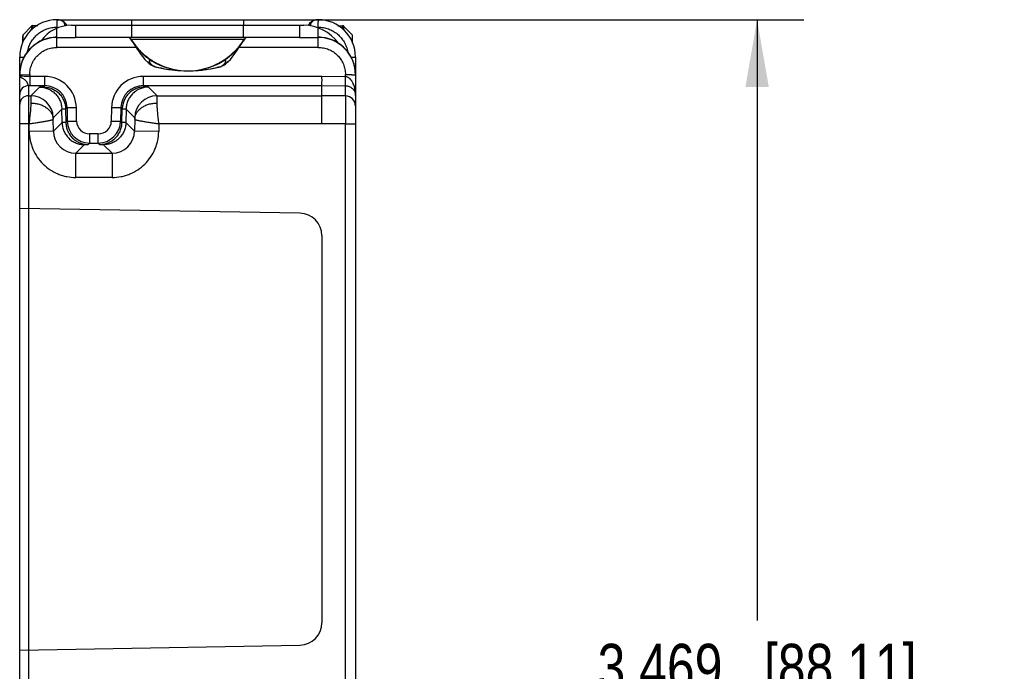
# Model space of a CAD drawing. Header units: inches. Extents: x 0 to 22, y 0 to 17.
# Tile 4 of 26: x 2.7 to 5.3, y 11.6 to 13.3. Entities that reach past the tile are written whole.
import ezdxf

# ---------------------------------------------------------------- set-up
doc = ezdxf.new("R2010")
doc.units = ezdxf.units.IN
doc.header["$LTSCALE"] = 1.21
doc.header["$MEASUREMENT"] = 0
doc.layers.get('0').update_dxf_attribs({"linetype": 'CONTINUOUS'})
doc.layers.add('DIMENSIONS', color=7, linetype='CONTINUOUS')
doc.styles.get("Standard").update_dxf_attribs({"font": 'txt', "width": 0.8})
doc.dimstyles.new('DIMSTYLE_1', dxfattribs={"dimtxt": 0.125, "dimasz": 0.18, "dimexe": 0.18, "dimexo": 0.0625, "dimgap": 0.09, "dimtad": 0, "dimtih": 1, "dimtoh": 1, "dimdec": 3, "dimzin": 4, "dimdsep": 46, "dimtxsty": 'STANDARD', "dimblk": '_FILLED', "dimblk1": '_FILLED', "dimblk2": '_FILLED', "dimcen": 0.09, "dimadec": 0, "dimazin": 0, "dimtp": 0.01, "dimtm": 0.01, "dimtfac": 1, "dimtdec": 3, "dimtofl": 0, "dimtmove": 0, "dimatfit": 3, "dimldrblk": '_FILLED', "dimfxl": 1, "dimtolj": 1, "dimtzin": 4, "dimarcsym": 0})

# ---------------------------------------------------------------- blocks, each defined once
blk = doc.blocks.new('_FILLED')
at = {"color": 0, "linetype": 'BYBLOCK'}
blk.add_solid([(0, 0), (-1, 0.174), (-1, -0.174)], dxfattribs=at)
blk = doc.blocks.new('*D5')
at = {"layer": 'DIMENSIONS', "color": 2, "linetype": 'CONTINUOUS'}
for p, q in [((3.3418, 13.3144), (4.781, 13.3144)), ((4.656, 13.3144), (4.656, 11.7049)), ((4.656, 9.8454), (4.656, 11.4549)), ((3.3418, 9.8454), (4.781, 9.8454))]:
    blk.add_line(p, q, dxfattribs=at)
at = {"layer": 'DIMENSIONS', "color": 2, "linetype": 'CONTINUOUS', "xscale": 0.18, "yscale": 0.18, "zscale": 0.18}
for p, rotation in [((4.656, 13.3144), 90), ((4.656, 9.8454), 270)]:
    blk.add_blockref('_FILLED', p, dxfattribs=dict(at, rotation=rotation))
at = {"layer": 'DIMENSIONS', "color": 2, "linetype": 'CONTINUOUS', "insert": (4.656, 11.6424), "char_height": 0.125, "width": 1.325, "attachment_point": 2, "line_spacing_factor": 0.9}
blk.add_mtext('3.469{\\Ftxt.shx;\\W1.000000;\\H0.125000; }[88.11]', dxfattribs=at)

msp = doc.modelspace()

# ---------------------------------------------------------------- linework, layer by layer
at = {"color": 6, "linetype": 'CONTINUOUS'}
for p, q in [((2.7149, 13.2986), (2.7285, 13.2991)), ((2.7798, 13.3144), (2.7797, 13.3085)), ((2.7798, 13.3144), (3.4798, 13.3144)), ((2.8184, 13.2994), (3.4413, 13.2994)), ((2.8298, 13.2994), (2.8298, 13.2674)), ((2.9798, 13.2994), (2.9798, 13.2674)), ((2.9803, 13.2994), (2.9803, 13.3144)), ((3.2793, 13.3144), (3.2793, 13.2994)), ((3.2798, 13.2674), (3.2798, 13.2994)), ((3.4298, 13.2994), (3.4298, 13.2674)), ((3.4739, 13.3138), (3.4737, 13.3138)), ((3.4745, 13.314), (3.4739, 13.3138)), ((3.4798, 13.3144), (3.48, 13.3087)), ((2.6893, 13.2741), (2.7114, 13.2971)), ((2.6893, 13.2716), (2.6893, 13.2741)), ((2.7114, 13.2971), (2.7113, 13.2914)), ((2.7114, 13.2971), (2.7114, 13.2971)), ((2.7147, 13.2928), (2.7149, 13.2986)), ((2.7798, 13.2403), (2.7798, 13.2916)), ((3.4793, 13.2942), (3.48, 13.2944)), ((3.4798, 13.2403), (3.4798, 13.2926)), ((3.5327, 13.2983), (3.5448, 13.2981)), ((3.5448, 13.2981), (3.5449, 13.2923)), ((3.5449, 13.2923), (3.5449, 13.2898)), ((3.5472, 13.2975), (3.5458, 13.2979)), ((3.5472, 13.2974), (3.5458, 13.2978)), ((3.5483, 13.2967), (3.5472, 13.2975)), ((3.5483, 13.2966), (3.5704, 13.2741)), ((3.5484, 13.2909), (3.5483, 13.2966)), ((3.5484, 13.2867), (3.5484, 13.2909)), ((3.5704, 13.2741), (3.5704, 13.2541)), ((3.5713, 13.2729), (3.5704, 13.2741)), ((3.5719, 13.2706), (3.5713, 13.2729)), ((2.6879, 13.2517), (2.6879, 13.2706)), ((2.6892, 13.2547), (2.6893, 13.2692)), ((2.6893, 13.2692), (2.6893, 13.2716)), ((2.7798, 13.2668), (2.8298, 13.2668)), ((2.8298, 13.2674), (3.4298, 13.2674)), ((2.9736, 13.2661), (2.9742, 13.266)), ((2.9742, 13.266), (2.9777, 13.2625)), ((2.9779, 13.2622), (2.9771, 13.2635)), ((2.9777, 13.2625), (2.9777, 13.2626)), ((2.9777, 13.2626), (3.282, 13.2626)), ((2.9777, 13.2625), (2.9855, 13.2501)), ((2.9811, 13.2572), (2.9779, 13.2622)), ((2.9855, 13.2501), (2.995, 13.2356)), ((3.2646, 13.2356), (3.2742, 13.2501)), ((3.2742, 13.2501), (3.282, 13.2625)), ((3.2819, 13.2624), (3.2785, 13.2572)), ((3.2825, 13.2635), (3.2819, 13.2624)), ((3.282, 13.2625), (3.2855, 13.266)), ((3.282, 13.2625), (3.282, 13.2626)), ((3.4298, 13.2668), (3.4798, 13.2668)), ((3.5719, 13.2513), (3.5719, 13.2706)), ((2.992, 13.2403), (2.7798, 13.2403)), ((2.995, 13.2356), (2.9983, 13.2306)), ((2.9983, 13.2306), (2.9984, 13.2343)), ((2.9983, 13.2306), (3.0029, 13.2235)), ((2.9983, 13.2306), (2.9983, 13.2306)), ((2.9985, 13.235), (2.9984, 13.2352)), ((2.9984, 13.2343), (2.9985, 13.235)), ((3.0029, 13.2235), (3.0149, 13.2079)), ((3.2448, 13.2079), (3.2567, 13.2235)), ((3.2567, 13.2235), (3.2614, 13.2306)), ((3.2613, 13.2352), (3.2612, 13.2343)), ((3.2614, 13.2306), (3.2612, 13.2343)), ((3.2614, 13.2306), (3.2646, 13.2356)), ((3.2614, 13.2306), (3.2614, 13.2306)), ((3.4798, 13.2403), (3.2677, 13.2403)), ((2.6798, 9.993), (2.6798, 13.2144)), ((2.6798, 13.2144), (2.6926, 13.2144)), ((3.0149, 13.2079), (3.0271, 13.1966)), ((3.0271, 13.1966), (3.0315, 13.1934)), ((3.03, 13.208), (3.0289, 13.2071)), ((3.0315, 13.1934), (3.0312, 13.1937)), ((3.0315, 13.1934), (3.0404, 13.1889)), ((3.2209, 13.1897), (3.2282, 13.1934)), ((3.2237, 13.1908), (3.2283, 13.1935)), ((3.2282, 13.1934), (3.2326, 13.1966)), ((3.2282, 13.1934), (3.2286, 13.1937)), ((3.2307, 13.2071), (3.2296, 13.208)), ((3.2326, 13.1966), (3.2448, 13.2079)), ((3.567, 13.2144), (3.5798, 13.2144)), ((3.5798, 13.2144), (3.5798, 13.1673)), ((2.6798, 13.1668), (2.6818, 13.1669)), ((2.6818, 13.1669), (2.7068, 13.1672)), ((2.7068, 13.1672), (2.7068, 13.1377)), ((3.0392, 13.1894), (3.0388, 13.1897)), ((3.0404, 13.1889), (3.0392, 13.1894)), ((3.0416, 13.1885), (3.0404, 13.1889)), ((3.0417, 13.1891), (3.0405, 13.1894)), ((3.0431, 13.1882), (3.0416, 13.1885)), ((3.1298, 13.1774), (3.1314, 13.1774)), ((3.192, 13.1829), (3.2181, 13.1885)), ((3.2116, 13.1874), (3.2109, 13.1872)), ((3.2165, 13.1882), (3.2181, 13.1885)), ((3.2181, 13.1885), (3.2193, 13.1889)), ((3.2193, 13.1889), (3.2237, 13.1908)), ((3.2193, 13.1889), (3.2204, 13.1894)), ((3.2204, 13.1894), (3.2209, 13.1897)), ((3.5528, 13.1617), (3.5528, 13.1672)), ((2.7468, 13.1623), (2.7068, 13.1623)), ((2.7468, 13.1377), (2.7468, 13.1623)), ((3.0109, 13.1623), (3.0109, 13.1377)), ((3.4899, 13.1623), (3.0109, 13.1623)), ((3.5528, 13.1617), (3.4899, 13.1623)), ((3.5798, 13.1668), (3.5798, 9.993)), ((2.7035, 13.1377), (2.7035, 10.022)), ((2.7035, 13.1377), (2.7068, 13.1377)), ((2.7068, 13.1377), (2.7468, 13.1377)), ((2.733, 13.1339), (2.7097, 13.1107)), ((2.7433, 13.1342), (2.733, 13.1339)), ((2.7468, 13.1377), (2.7433, 13.1342)), ((3.0144, 13.1342), (3.0109, 13.1377)), ((3.0109, 13.1377), (3.4898, 13.1377)), ((3.0247, 13.1339), (3.0144, 13.1342)), ((3.0479, 13.1107), (3.0247, 13.1339)), ((3.4898, 13.1107), (3.4898, 13.1377)), ((3.4898, 13.1377), (3.5531, 13.1372)), ((3.5531, 13.1101), (3.5531, 13.1372)), ((2.7035, 13.1107), (2.7097, 13.1107)), ((2.7097, 13.1107), (2.7096, 13.0912)), ((3.0479, 13.1107), (3.4898, 13.1107)), ((3.048, 13.0912), (3.0479, 13.1107)), ((3.4895, 13.0357), (3.4898, 13.1107)), ((3.5531, 13.1101), (3.4898, 13.1107)), ((3.5531, 13.1101), (3.5528, 13.0351)), ((2.7927, 13.0747), (2.7697, 13.0517)), ((2.803, 13.075), (2.7927, 13.0747)), ((2.7933, 13.0388), (2.7927, 13.0747)), ((2.8067, 13.0787), (2.803, 13.075)), ((2.803, 13.075), (2.8036, 13.0391)), ((2.8067, 13.0787), (2.8073, 13.0429)), ((2.8323, 13.0428), (2.8317, 13.0787)), ((2.9259, 13.0787), (2.9253, 13.0428)), ((2.9509, 13.0787), (2.9503, 13.0429)), ((2.9547, 13.075), (2.9509, 13.0787)), ((2.954, 13.0391), (2.9547, 13.075)), ((2.965, 13.0747), (2.9547, 13.075)), ((2.965, 13.0747), (2.9644, 13.0388)), ((2.988, 13.0517), (2.965, 13.0747)), ((2.7048, 13.0357), (2.6798, 13.0357)), ((2.7052, 13.0146), (2.7048, 13.0357)), ((2.7696, 13.0478), (2.7697, 13.0517)), ((2.7702, 13.0157), (2.7696, 13.0478)), ((2.7933, 13.0388), (2.7702, 13.0157)), ((2.8036, 13.0391), (2.7933, 13.0388)), ((2.8073, 13.0429), (2.8036, 13.0391)), ((2.954, 13.0391), (2.9503, 13.0429)), ((2.9644, 13.0388), (2.954, 13.0391)), ((2.9875, 13.0157), (2.9644, 13.0388)), ((2.9881, 13.0478), (2.9875, 13.0157)), ((2.988, 13.0517), (2.9881, 13.0478)), ((3.0529, 13.0357), (3.0525, 13.0146)), ((3.4895, 13.0357), (3.0529, 13.0357)), ((3.5528, 13.0351), (3.4895, 13.0357)), ((3.5528, 10.1246), (3.5528, 13.0351)), ((3.5528, 13.0351), (3.5798, 13.0351)), ((2.7702, 13.0157), (2.7052, 13.0146)), ((3.0525, 13.0146), (2.9875, 13.0157)), ((2.8633, 12.9799), (2.8673, 12.9839)), ((2.8673, 13.0084), (2.8673, 12.9839)), ((2.8904, 13.0084), (2.8673, 13.0084)), ((2.8673, 12.9839), (2.8904, 12.9839)), ((2.8904, 12.9839), (2.8904, 13.0084)), ((2.8904, 12.9839), (2.8943, 12.9799)), ((2.8301, 12.9567), (2.853, 12.9796)), ((2.8301, 12.8917), (2.8301, 12.9567)), ((2.8301, 12.9567), (2.9275, 12.9567)), ((2.853, 12.9796), (2.8633, 12.9799)), ((2.8943, 12.9799), (2.9046, 12.9796)), ((2.9046, 12.9796), (2.9275, 12.9567)), ((2.9275, 12.9567), (2.9275, 12.8917)), ((2.9275, 12.8917), (2.8301, 12.8917)), ((3.4309, 12.7959), (2.6798, 12.809)), ((3.4898, 12.7359), (3.4898, 11.6988)), ((2.6798, 11.6257), (3.4309, 11.6388))]:
    msp.add_line(p, q, dxfattribs=at)
at = {"color": 7, "linetype": 'CONTINUOUS'}
for p, q in [((2.7139, 13.2985), (2.7139, 13.2985)), ((2.7149, 13.2986), (2.7147, 13.2986)), ((3.5458, 13.298), (3.5458, 13.298)), ((3.546, 13.298), (3.5476, 13.2972)), ((3.5719, 13.2706), (3.5718, 13.2715)), ((3.5719, 13.2706), (3.5719, 13.2706))]:
    msp.add_line(p, q, dxfattribs=at)
at = {"color": 6, "linetype": 'CONTINUOUS'}
for points in [[(2.7803, 13.3144), (2.7824, 13.3143), (2.7843, 13.3141), (2.7856, 13.3139)], [(2.7859, 13.3138), (2.7859, 13.3138), (2.785, 13.314), (2.7833, 13.3143), (2.7814, 13.3144)], [(3.4741, 13.3139), (3.4754, 13.3141), (3.4773, 13.3143), (3.4793, 13.3144)], [(3.4783, 13.3144), (3.4762, 13.3142), (3.4745, 13.314)], [(2.7147, 13.2986), (2.7119, 13.2975), (2.7114, 13.2971)], [(3.0416, 13.1885), (3.0682, 13.1828), (3.103, 13.1784), (3.1299, 13.1774)], [(3.1315, 13.1774), (3.1572, 13.1784), (3.192, 13.1829)]]:
    msp.add_lwpolyline(points, dxfattribs=at)
for centre, radius, start, end in [((2.7798, 13.2144), 0.1, 90, 180), ((2.8184, 13.1994), 0.1, 90, 144.4225), ((3.9913, 13.2982), 1.2117, 179.5125, 179.8194), ((4.8739, 13.2946), 2.0943, 179.7959, 180.0052), ((2.7804, 13.2844), 0.03, 28.7247, 90.9748), ((2.7804, 13.2851), 0.0293, 87.9771, 89.9984), ((2.7804, 13.2854), 0.029, 78.8551, 88.0225), ((3.4413, 13.1864), 0.113, 35.0514, 90), ((3.4793, 13.2844), 0.03, 100.5937, 151.0592), ((3.478, 13.2903), 0.0239, 109.2936, 111.5997), ((3.4793, 13.2844), 0.03, 89.0252, 91.9391), ((3.4793, 13.2853), 0.029, 90.0023, 91.9645), ((3.4798, 13.2144), 0.1, 0, 90), ((1.9402, 13.2959), 1.5398, 359.9445, 0.4792), ((2.6929, 13.2706), 0.005, 136.1042, 147.0623), ((3.7036, 13.2782), 0.9924, 179.2396, 179.5127), ((3.4949, 13.2809), 0.7803, 179.1248, 179.3411), ((2.7798, 13.1668), 0.1, 90.0091, 180.0098), ((2.9692, 13.2574), 0.00993, 31.5113, 62.799), ((3.2905, 13.2574), 0.00995, 109.4467, 148.4437), ((3.4798, 13.1668), 0.1, 359.9901, 89.9909), ((3.1294, 13.3559), 0.1782, 222.656, 223.6889), ((3.1419, 13.3586), 0.1898, 220.8836, 221.6866), ((3.1313, 13.3579), 0.1809, 223.7209, 235.9527), ((3.1283, 13.3579), 0.1809, 304.0473, 316.2791), ((3.1303, 13.3559), 0.1782, 316.3111, 317.344), ((3.1177, 13.3586), 0.1898, 318.3134, 319.1164), ((3.1284, 13.3605), 0.1828, 237.0436, 243.2492), ((3.1301, 13.3558), 0.1785, 235.9208, 241.2316), ((3.1302, 13.356), 0.1787, 241.2304, 244.3716), ((3.1297, 13.3634), 0.186, 243.2838, 291.867), ((3.1298, 13.3553), 0.178, 244.3708, 270.0083), ((3.1299, 13.3553), 0.1779, 270.4787, 295.6282), ((3.1305, 13.362), 0.1846, 291.9008, 296.7638), ((3.1295, 13.356), 0.1787, 295.6273, 298.7696), ((3.1313, 13.3605), 0.1828, 296.7508, 302.9564), ((3.1297, 13.3556), 0.1783, 298.7646, 304.083), ((3.2095, 13.2129), 0.0253, 314.5859, 315.5535), ((3.2105, 13.2119), 0.0238, 315.5521, 316.6785), ((3.1311, 13.5223), 0.345, 254.5189, 254.7751), ((3.131, 13.5221), 0.3448, 254.9842, 256.0759), ((3.1301, 13.5176), 0.3402, 256.0426, 269.9559), ((3.1298, 13.3546), 0.1772, 270.0001, 270.4901), ((3.1298, 13.5109), 0.3335, 269.9999, 270.2622), ((3.1298, 13.514), 0.3366, 270.2705, 274.8218), ((3.1296, 13.516), 0.3386, 274.8192, 275.0358), ((3.1295, 13.5168), 0.3395, 275.0364, 276.622), ((3.1294, 13.5181), 0.3407, 276.6218, 278.0144), ((3.1292, 13.5191), 0.3418, 278.0144, 279.3805), ((3.1289, 13.521), 0.3437, 279.384, 283.7945), ((3.1287, 13.522), 0.3448, 283.924, 285.482), ((2.7468, 13.0773), 0.085, 0.9486, 89.9973), ((3.0109, 13.0773), 0.085, 90.0027, 179.0514), ((2.7035, 13.1141), 0.0236, 89.9955, 179.9949), ((2.7468, 13.0778), 0.06, 0.9257, 90.0057), ((3.0109, 13.0778), 0.06, 89.9943, 179.0743), ((2.7035, 13.087), 0.0236, 90.0027, 179.9955), ((2.7097, 13.0507), 0.06, 1.0026, 89.9798), ((3.048, 13.0507), 0.06, 90.0204, 178.9976), ((3.5528, 13.0831), 0.027, 0.005, 89.5046), ((2.8673, 13.0439), 0.06, 180.9712, 269.9902), ((2.8673, 13.0434), 0.035, 180.9517, 269.9954), ((2.8903, 13.0439), 0.06, 270.0098, 359.0288), ((2.8904, 13.0434), 0.035, 270.0046, 359.0483), ((2.8301, 13.0167), 0.06, 180.9531, 270.0305), ((2.9276, 13.0167), 0.06, 269.9695, 359.0469), ((3.4298, 12.7359), 0.06, 0, 89), ((3.4298, 11.6988), 0.06, 271, 360)]:
    msp.add_arc(centre, radius, start, end, dxfattribs=at)
at = {"color": 7, "linetype": 'CONTINUOUS'}
for centre, radius, start, end in [((2.6929, 13.2706), 0.00501, 147.0623, 179.9221), ((2.715, 13.2936), 0.00502, 93.2986, 135.9668), ((3.5448, 13.2931), 0.00501, 44.5354, 88.9621), ((3.5669, 13.2706), 0.00501, 0.0391, 44.4596), ((3.1472, 13.3661), 0.1986, 211.1266, 211.4338), ((3.1289, 13.3553), 0.1774, 211.1908, 215.1921), ((3.1421, 13.363), 0.1927, 211.3983, 211.9618), ((3.1474, 13.3663), 0.1989, 211.434, 212.3892), ((3.1458, 13.3653), 0.197, 211.9672, 213.966), ((3.1477, 13.3664), 0.1992, 212.3891, 214.6832), ((3.1497, 13.3679), 0.2017, 213.9612, 214.6992), ((3.1574, 13.3733), 0.2111, 214.7195, 217.8957), ((3.1563, 13.3725), 0.2098, 214.71, 217.9054), ((3.1285, 13.355), 0.1769, 215.1919, 218.9054), ((3.1311, 13.355), 0.1769, 321.0943, 324.8078), ((3.1023, 13.3733), 0.2111, 322.1043, 325.2805), ((3.1033, 13.3725), 0.2098, 322.0946, 325.29), ((3.1307, 13.3553), 0.1774, 324.8093, 328.8092), ((3.11, 13.3679), 0.2017, 325.3008, 326.0391), ((3.1117, 13.3666), 0.1996, 325.3168, 325.9843), ((3.1119, 13.3665), 0.1993, 325.9841, 327.6109), ((3.1139, 13.3653), 0.197, 326.0342, 328.0328), ((3.1123, 13.3663), 0.1989, 327.6111, 328.566), ((3.1175, 13.363), 0.1927, 328.0382, 328.6017), ((3.1125, 13.3661), 0.1986, 328.5662, 328.8734), ((3.128, 13.3546), 0.1763, 218.9057, 222.6507), ((3.168, 13.3815), 0.2245, 217.8836, 219.2985), ((3.1675, 13.3811), 0.2239, 217.8798, 219.2988), ((3.1752, 13.3874), 0.2338, 219.3001, 220.8916), ((3.175, 13.3872), 0.2336, 219.3005, 220.8937), ((3.0846, 13.3873), 0.2337, 319.1082, 320.727), ((3.0848, 13.3872), 0.2335, 319.1061, 320.7268), ((3.1317, 13.3546), 0.1763, 317.349, 321.0943), ((3.0917, 13.3815), 0.2244, 320.7291, 322.1166), ((3.0922, 13.381), 0.2238, 320.7288, 322.1204)]:
    msp.add_arc(centre, radius, start, end, dxfattribs=at)
at = {"color": 6, "linetype": 'CONTINUOUS'}
for centre, major_axis, ratio, start_param, end_param in [((2.7798, 13.1674), (0.0383, 0.0924), 0.999785, 0.492905, 1.963533), ((2.7798, 13.1674), (0, 0.1), 0.999848, 0, 0.100167), ((3.4798, 13.1674), (0, -0.1), 0.999848, 3.041425, 3.141593), ((3.4798, 13.1674), (-0.0383, 0.0924), 0.999785, 4.319652, 5.790281)]:
    msp.add_ellipse(centre, major_axis=major_axis, ratio=ratio, start_param=start_param, end_param=end_param, dxfattribs=at)
for points, knots in [([(2.8006, 13.2975), (2.8008, 13.2984), (2.801, 13.3002), (2.8006, 13.3029), (2.7995, 13.3054), (2.7977, 13.3078), (2.7954, 13.3099), (2.7916, 13.3123), (2.7883, 13.3134), (2.786, 13.3138)], [0, 0, 0, 0, 0.109722, 0.219271, 0.33191, 0.450377, 0.576398, 0.710647, 1, 1, 1, 1]), ([(3.4692, 13.3125), (3.4683, 13.3122), (3.4666, 13.3114), (3.4643, 13.3099), (3.4624, 13.3082), (3.4608, 13.3063), (3.4596, 13.3043), (3.4589, 13.3021), (3.4587, 13.2999), (3.4588, 13.2984), (3.459, 13.2977)], [0, 0, 0, 0, 0.144995, 0.283278, 0.414621, 0.539392, 0.658529, 0.773505, 0.88651, 1, 1, 1, 1]), ([(3.4783, 13.3144), (3.4769, 13.3143), (3.4741, 13.314), (3.4714, 13.3133), (3.4701, 13.3129)], [0, 0, 0, 0, 0.506683, 1, 1, 1, 1]), ([(2.701, 13.2289), (2.7014, 13.2311), (2.7024, 13.2357), (2.7053, 13.2445), (2.7093, 13.2529), (2.7143, 13.2607), (2.7185, 13.2662), (2.7233, 13.2713), (2.7301, 13.2775), (2.7397, 13.2841), (2.7523, 13.29), (2.7658, 13.2935), (2.775, 13.2943), (2.7797, 13.2944)], [0, 0, 0, 0, 0.062589, 0.125155, 0.250112, 0.312644, 0.375174, 0.437707, 0.500241, 0.625183, 0.750139, 0.875173, 1, 1, 1, 1]), ([(2.7797, 13.2944), (2.7799, 13.2944), (2.7803, 13.2943), (2.7807, 13.294), (2.7809, 13.2937), (2.781, 13.2934), (2.7812, 13.2928), (2.7812, 13.2924), (2.7811, 13.2921)], [0, 0, 0, 0, 0.24569, 0.351857, 0.459168, 0.574803, 0.702783, 1, 1, 1, 1]), ([(3.4785, 13.293), (3.4785, 13.2931), (3.4786, 13.2934), (3.4788, 13.2938), (3.479, 13.2941), (3.4792, 13.2942), (3.4793, 13.2942)], [0, 0, 0, 0, 0.280189, 0.531961, 0.765681, 1, 1, 1, 1]), ([(3.48, 13.2944), (3.4846, 13.2943), (3.4939, 13.2935), (3.5074, 13.29), (3.52, 13.2841), (3.5296, 13.2775), (3.5364, 13.2712), (3.5411, 13.2661), (3.5454, 13.2607), (3.5492, 13.2548), (3.5524, 13.2487), (3.5551, 13.2423), (3.5572, 13.2356), (3.5582, 13.2311), (3.5587, 13.2288)], [0, 0, 0, 0, 0.124814, 0.249831, 0.374772, 0.499701, 0.562226, 0.624752, 0.687275, 0.7498, 0.812328, 0.874862, 0.937419, 1, 1, 1, 1]), ([(2.7068, 13.1672), (2.7069, 13.172), (2.7076, 13.1792), (2.7099, 13.1885), (2.7131, 13.1975), (2.7187, 13.2081), (2.7279, 13.2192), (2.739, 13.2283), (2.7496, 13.234), (2.7586, 13.2372), (2.7679, 13.2395), (2.7751, 13.2402), (2.7798, 13.2403)], [0, 0, 0, 0, 0.124862, 0.187473, 0.250053, 0.375013, 0.499976, 0.624942, 0.749912, 0.8125, 0.875121, 1, 1, 1, 1]), ([(3.0002, 13.2323), (3.0023, 13.23), (3.0067, 13.2253), (3.0136, 13.2187), (3.021, 13.2126), (3.0262, 13.2088), (3.0289, 13.2071)], [0, 0, 0, 0, 0.249423, 0.499338, 0.749617, 1, 1, 1, 1]), ([(3.2595, 13.2323), (3.2574, 13.23), (3.253, 13.2253), (3.246, 13.2187), (3.2387, 13.2126), (3.2334, 13.2088), (3.2307, 13.2071)], [0, 0, 0, 0, 0.249423, 0.499338, 0.749617, 1, 1, 1, 1]), ([(3.4798, 13.2403), (3.4846, 13.2402), (3.4918, 13.2395), (3.5011, 13.2372), (3.5101, 13.234), (3.5207, 13.2283), (3.5318, 13.2192), (3.5409, 13.2081), (3.5466, 13.1975), (3.5498, 13.1885), (3.5521, 13.1792), (3.5528, 13.172), (3.5528, 13.1672)], [0, 0, 0, 0, 0.12488, 0.187501, 0.250088, 0.375059, 0.500025, 0.624987, 0.749947, 0.812527, 0.875139, 1, 1, 1, 1]), ([(3.0312, 13.1937), (3.0294, 13.1949), (3.0261, 13.1977), (3.0235, 13.201), (3.0224, 13.2028)], [0, 0, 0, 0, 0.506311, 1, 1, 1, 1]), ([(3.0283, 13.2013), (3.0282, 13.2017), (3.028, 13.2027), (3.028, 13.2042), (3.0283, 13.2057), (3.0287, 13.2066), (3.0289, 13.2071)], [0, 0, 0, 0, 0.247461, 0.491346, 0.739594, 1, 1, 1, 1]), ([(3.0318, 13.1955), (3.031, 13.1964), (3.0296, 13.1982), (3.0286, 13.2003), (3.0283, 13.2013)], [0, 0, 0, 0, 0.537331, 1, 1, 1, 1]), ([(3.039, 13.1898), (3.0376, 13.1907), (3.0351, 13.1925), (3.0328, 13.1945), (3.0318, 13.1955)], [0, 0, 0, 0, 0.536484, 1, 1, 1, 1]), ([(3.2272, 13.1949), (3.2263, 13.194), (3.2242, 13.1922), (3.2219, 13.1906), (3.2207, 13.1898)], [0, 0, 0, 0, 0.467994, 1, 1, 1, 1]), ([(3.2307, 13.2071), (3.231, 13.2066), (3.2313, 13.2057), (3.2316, 13.2042), (3.2316, 13.2027), (3.2313, 13.2007), (3.2301, 13.1982), (3.2287, 13.1964), (3.2279, 13.1955)], [0, 0, 0, 0, 0.121218, 0.236793, 0.350299, 0.46538, 0.71264, 1, 1, 1, 1]), ([(3.2286, 13.1937), (3.2303, 13.1949), (3.2336, 13.1977), (3.2362, 13.201), (3.2373, 13.2028)], [0, 0, 0, 0, 0.506135, 1, 1, 1, 1]), ([(3.5528, 13.1672), (3.5546, 13.1672), (3.558, 13.1672), (3.5623, 13.1672), (3.5655, 13.1672), (3.5678, 13.1672), (3.5699, 13.1671), (3.5719, 13.1671), (3.5736, 13.1671), (3.5752, 13.167), (3.5766, 13.167), (3.5776, 13.167), (3.5782, 13.1669), (3.5786, 13.1669), (3.579, 13.1669), (3.5793, 13.1669), (3.5795, 13.1668), (3.5797, 13.1668), (3.5798, 13.1668), (3.5798, 13.1668), (3.5798, 13.1668), (3.5798, 13.1668)], [0, 0, 0, 0, 0.194548, 0.382412, 0.471142, 0.555251, 0.633995, 0.706626, 0.772435, 0.830847, 0.881322, 0.923322, 0.940983, 0.956368, 0.969457, 0.980228, 0.988662, 0.994743, 0.998471, 0.999477, 1, 1, 1, 1]), ([(2.6878, 13.1627), (2.6872, 13.1627), (2.686, 13.1628), (2.6845, 13.1629), (2.6831, 13.163), (2.682, 13.1631), (2.6812, 13.1632), (2.6807, 13.1633), (2.6804, 13.1633), (2.6801, 13.1634), (2.68, 13.1635), (2.6799, 13.1635), (2.6798, 13.1636), (2.6798, 13.1636)], [0, 0, 0, 0, 0.221786, 0.418721, 0.589027, 0.730944, 0.842958, 0.887554, 0.924507, 0.95384, 0.975684, 0.990492, 1, 1, 1, 1]), ([(2.7035, 13.1377), (2.7035, 13.1377), (2.7034, 13.1378), (2.7034, 13.1378), (2.7033, 13.138), (2.7033, 13.1381), (2.7032, 13.1383), (2.703, 13.1387), (2.7028, 13.1392), (2.7025, 13.1399), (2.7022, 13.1408), (2.7018, 13.1418), (2.7014, 13.143), (2.7009, 13.1442), (2.7, 13.1459), (2.6989, 13.1476), (2.6976, 13.1493), (2.6965, 13.1506), (2.6953, 13.1518), (2.6936, 13.1532), (2.6914, 13.1548), (2.6887, 13.1564), (2.6863, 13.1578), (2.6841, 13.1591), (2.6823, 13.1603), (2.6811, 13.1613), (2.6805, 13.162), (2.68, 13.1627), (2.6798, 13.1633), (2.6798, 13.1636)], [0, 0, 0, 0, 0.001105, 0.0035, 0.007161, 0.012055, 0.018148, 0.025407, 0.043291, 0.065452, 0.09165, 0.121567, 0.154833, 0.191118, 0.230175, 0.315657, 0.361082, 0.407429, 0.454082, 0.500531, 0.591723, 0.678378, 0.757323, 0.826852, 0.885881, 0.933883, 0.953847, 0.971297, 1, 1, 1, 1]), ([(2.7068, 13.1623), (2.7034, 13.1623), (2.697, 13.1623), (2.6907, 13.1625), (2.6878, 13.1627)], [0, 0, 0, 0, 0.541151, 1, 1, 1, 1]), ([(3.4898, 13.1377), (3.4898, 13.1379), (3.4898, 13.1386), (3.4899, 13.14), (3.4899, 13.1422), (3.4899, 13.1452), (3.49, 13.1489), (3.49, 13.1546), (3.4899, 13.1592), (3.4898, 13.1623)], [0, 0, 0, 0, 0.022139, 0.080772, 0.173963, 0.29801, 0.448517, 0.620056, 1, 1, 1, 1]), ([(3.5526, 13.1372), (3.5527, 13.1372), (3.5527, 13.1373), (3.5528, 13.1375), (3.5529, 13.1378), (3.553, 13.1381), (3.553, 13.1386), (3.553, 13.1395), (3.553, 13.1408), (3.553, 13.1427), (3.553, 13.1448), (3.553, 13.1473), (3.553, 13.149), (3.553, 13.15)], [0, 0, 0, 0, 0.010378, 0.026608, 0.050066, 0.081116, 0.11986, 0.166303, 0.281691, 0.425461, 0.595408, 0.788255, 1, 1, 1, 1]), ([(3.553, 13.15), (3.5529, 13.1509), (3.5528, 13.1528), (3.5527, 13.1557), (3.5527, 13.1587), (3.5528, 13.1607), (3.5529, 13.1617)], [0, 0, 0, 0, 0.235638, 0.483386, 0.739461, 1, 1, 1, 1]), ([(3.5656, 13.1557), (3.5648, 13.1565), (3.563, 13.1581), (3.56, 13.1601), (3.5565, 13.1614), (3.5541, 13.1617), (3.5528, 13.1618)], [0, 0, 0, 0, 0.243236, 0.490429, 0.744023, 1, 1, 1, 1]), ([(3.5798, 13.111), (3.5798, 13.115), (3.5793, 13.1229), (3.5775, 13.1326), (3.575, 13.1402), (3.573, 13.1448), (3.5711, 13.1484), (3.569, 13.1518), (3.567, 13.1543), (3.5656, 13.1557)], [0, 0, 0, 0, 0.246656, 0.494192, 0.61877, 0.744224, 0.807423, 0.871055, 1, 1, 1, 1]), ([(2.733, 13.1339), (2.7368, 13.1339), (2.7444, 13.1331), (2.7554, 13.1298), (2.7657, 13.1244), (2.7748, 13.1171), (2.7823, 13.1081), (2.7871, 13.0995), (2.7899, 13.0922), (2.7919, 13.0845), (2.7926, 13.0786), (2.7927, 13.0747)], [0, 0, 0, 0, 0.122556, 0.24576, 0.369492, 0.494068, 0.61953, 0.745791, 0.809281, 0.872938, 1, 1, 1, 1]), ([(2.7433, 13.1342), (2.7471, 13.1342), (2.7547, 13.1334), (2.7657, 13.1301), (2.776, 13.1247), (2.7851, 13.1174), (2.7927, 13.1084), (2.7974, 13.0998), (2.8002, 13.0925), (2.8022, 13.0848), (2.8029, 13.0789), (2.803, 13.075)], [0, 0, 0, 0, 0.122556, 0.245759, 0.369492, 0.494069, 0.619531, 0.745791, 0.809281, 0.872938, 1, 1, 1, 1]), ([(3.0144, 13.1342), (3.0106, 13.1342), (3.0029, 13.1334), (2.9919, 13.1301), (2.9817, 13.1247), (2.9726, 13.1174), (2.965, 13.1084), (2.9602, 13.0998), (2.9575, 13.0925), (2.9554, 13.0848), (2.9547, 13.0789), (2.9547, 13.075)], [0, 0, 0, 0, 0.122556, 0.24576, 0.369492, 0.494068, 0.61953, 0.745791, 0.809281, 0.872938, 1, 1, 1, 1]), ([(3.0247, 13.1339), (3.0209, 13.1339), (3.0133, 13.1331), (3.0022, 13.1298), (2.992, 13.1244), (2.9829, 13.1171), (2.9753, 13.1081), (2.9706, 13.0995), (2.9678, 13.0922), (2.9657, 13.0845), (2.965, 13.0786), (2.965, 13.0747)], [0, 0, 0, 0, 0.122556, 0.245759, 0.369492, 0.494069, 0.619531, 0.745791, 0.809281, 0.872938, 1, 1, 1, 1]), ([(3.5531, 13.1372), (3.5545, 13.1371), (3.5572, 13.1369), (3.562, 13.1358), (3.5669, 13.1336), (3.5715, 13.1302), (3.5748, 13.1265), (3.5771, 13.1227), (3.5792, 13.1177), (3.5798, 13.1136), (3.5798, 13.111)], [0, 0, 0, 0, 0.101125, 0.195648, 0.355777, 0.488869, 0.605345, 0.71142, 0.810908, 1, 1, 1, 1]), ([(2.7096, 13.0912), (2.7096, 13.0893), (2.7095, 13.0854), (2.7092, 13.0794), (2.7087, 13.0728), (2.7081, 13.0659), (2.7073, 13.0586), (2.7065, 13.0511), (2.7057, 13.0434), (2.7051, 13.0383), (2.7048, 13.0357)], [0, 0, 0, 0, 0.099752, 0.209494, 0.327811, 0.453347, 0.584804, 0.720838, 0.859828, 1, 1, 1, 1]), ([(2.7096, 13.0912), (2.7135, 13.091), (2.7211, 13.0905), (2.7322, 13.0882), (2.7425, 13.0843), (2.7515, 13.0789), (2.7591, 13.0723), (2.7648, 13.0648), (2.7685, 13.0565), (2.7695, 13.0507), (2.7696, 13.0478)], [0, 0, 0, 0, 0.141982, 0.281847, 0.417166, 0.546569, 0.668873, 0.784249, 0.894043, 1, 1, 1, 1]), ([(2.9881, 13.0478), (2.9882, 13.0507), (2.9891, 13.0565), (2.9928, 13.0648), (2.9986, 13.0723), (3.0048, 13.0777), (3.0105, 13.0814), (3.0152, 13.084), (3.0202, 13.0862), (3.0254, 13.088), (3.0309, 13.0894), (3.0365, 13.0903), (3.0423, 13.0909), (3.0461, 13.0911), (3.048, 13.0912)], [0, 0, 0, 0, 0.105978, 0.215619, 0.330906, 0.453098, 0.516955, 0.582522, 0.649628, 0.71803, 0.78751, 0.857887, 0.928875, 1, 1, 1, 1]), ([(3.0529, 13.0357), (3.0525, 13.0383), (3.052, 13.0434), (3.0511, 13.0511), (3.0503, 13.0586), (3.0496, 13.0659), (3.049, 13.0728), (3.0485, 13.0794), (3.0482, 13.0854), (3.0481, 13.0893), (3.048, 13.0912)], [0, 0, 0, 0, 0.140172, 0.279162, 0.415196, 0.546653, 0.67219, 0.790506, 0.900248, 1, 1, 1, 1]), ([(2.8317, 13.0787), (2.8301, 13.0787), (2.827, 13.0786), (2.8224, 13.0786), (2.8188, 13.0786), (2.8161, 13.0785), (2.8143, 13.0785), (2.8126, 13.0785), (2.8112, 13.0786), (2.8099, 13.0786), (2.8088, 13.0786), (2.8081, 13.0786), (2.8076, 13.0786), (2.8073, 13.0786), (2.8071, 13.0787), (2.8069, 13.0787), (2.8068, 13.0787), (2.8067, 13.0787), (2.8067, 13.0787)], [0, 0, 0, 0, 0.192454, 0.378401, 0.549798, 0.628075, 0.700437, 0.766209, 0.824825, 0.87574, 0.91841, 0.952373, 0.966014, 0.977396, 0.986497, 0.993298, 0.997787, 1, 1, 1, 1]), ([(2.9509, 13.0787), (2.9509, 13.0787), (2.9509, 13.0787), (2.9508, 13.0787), (2.9506, 13.0787), (2.9504, 13.0786), (2.9501, 13.0786), (2.9496, 13.0786), (2.9488, 13.0786), (2.9478, 13.0786), (2.9465, 13.0786), (2.945, 13.0785), (2.9434, 13.0785), (2.9416, 13.0785), (2.9389, 13.0786), (2.9353, 13.0786), (2.9307, 13.0786), (2.9275, 13.0787), (2.9259, 13.0787)], [0, 0, 0, 0, 0.00221, 0.006693, 0.013484, 0.022573, 0.033941, 0.047567, 0.081502, 0.124128, 0.174976, 0.233528, 0.299269, 0.371631, 0.449919, 0.621421, 0.8075, 1, 1, 1, 1]), ([(2.7048, 13.0357), (2.709, 13.0363), (2.7171, 13.0375), (2.729, 13.0393), (2.7384, 13.0408), (2.7454, 13.0419), (2.75, 13.0427), (2.7543, 13.0435), (2.7581, 13.0442), (2.7614, 13.0449), (2.7642, 13.0456), (2.7664, 13.0462), (2.7678, 13.0467), (2.7687, 13.0471), (2.7692, 13.0473), (2.7695, 13.0475), (2.7696, 13.0477), (2.7696, 13.0478)], [0, 0, 0, 0, 0.190559, 0.374465, 0.544359, 0.622133, 0.694173, 0.759823, 0.818433, 0.869453, 0.912467, 0.947087, 0.973044, 0.982778, 0.990397, 0.996022, 1, 1, 1, 1]), ([(2.7933, 13.0388), (2.7934, 13.0349), (2.7941, 13.029), (2.7961, 13.0213), (2.7989, 13.014), (2.8037, 13.0054), (2.8112, 12.9964), (2.8203, 12.9891), (2.8306, 12.9837), (2.8416, 12.9804), (2.8492, 12.9796), (2.853, 12.9796)], [0, 0, 0, 0, 0.127063, 0.190721, 0.254211, 0.380471, 0.505933, 0.63051, 0.754242, 0.877445, 1, 1, 1, 1]), ([(2.8036, 13.0391), (2.8037, 13.0352), (2.8044, 13.0293), (2.8064, 13.0217), (2.8092, 13.0143), (2.814, 13.0057), (2.8215, 12.9967), (2.8306, 12.9894), (2.8409, 12.984), (2.8519, 12.9807), (2.8595, 12.9799), (2.8633, 12.9799)], [0, 0, 0, 0, 0.127063, 0.19072, 0.254211, 0.380472, 0.505934, 0.63051, 0.754242, 0.877445, 1, 1, 1, 1]), ([(2.8073, 13.0429), (2.8073, 13.0428), (2.8074, 13.0428), (2.8075, 13.0428), (2.8077, 13.0428), (2.8079, 13.0428), (2.8082, 13.0428), (2.8087, 13.0427), (2.8094, 13.0427), (2.8105, 13.0427), (2.8118, 13.0427), (2.8132, 13.0427), (2.8149, 13.0427), (2.8167, 13.0427), (2.8194, 13.0427), (2.823, 13.0427), (2.8276, 13.0428), (2.8307, 13.0428), (2.8323, 13.0428)], [0, 0, 0, 0, 0.00221, 0.006693, 0.013484, 0.022573, 0.033941, 0.047567, 0.081502, 0.124128, 0.174976, 0.233528, 0.299269, 0.371631, 0.44992, 0.621421, 0.8075, 1, 1, 1, 1]), ([(2.8943, 12.9799), (2.8981, 12.9799), (2.9058, 12.9807), (2.9168, 12.984), (2.927, 12.9894), (2.9361, 12.9967), (2.9437, 13.0057), (2.9485, 13.0143), (2.9512, 13.0217), (2.9533, 13.0293), (2.954, 13.0352), (2.954, 13.0391)], [0, 0, 0, 0, 0.122556, 0.24576, 0.369492, 0.494068, 0.61953, 0.745791, 0.809281, 0.872938, 1, 1, 1, 1]), ([(2.9644, 13.0388), (2.9643, 13.0349), (2.9636, 13.029), (2.9616, 13.0213), (2.9588, 13.014), (2.954, 13.0054), (2.9464, 12.9964), (2.9374, 12.9891), (2.9271, 12.9837), (2.9161, 12.9804), (2.9084, 12.9796), (2.9046, 12.9796)], [0, 0, 0, 0, 0.127063, 0.19072, 0.254211, 0.380472, 0.505934, 0.63051, 0.754242, 0.877445, 1, 1, 1, 1]), ([(2.9253, 13.0428), (2.9269, 13.0428), (2.9301, 13.0428), (2.9347, 13.0427), (2.9383, 13.0427), (2.941, 13.0427), (2.9428, 13.0427), (2.9444, 13.0427), (2.9459, 13.0427), (2.9472, 13.0427), (2.9482, 13.0427), (2.949, 13.0427), (2.9495, 13.0428), (2.9498, 13.0428), (2.95, 13.0428), (2.9502, 13.0428), (2.9503, 13.0428), (2.9503, 13.0428), (2.9503, 13.0429)], [0, 0, 0, 0, 0.192454, 0.378401, 0.549798, 0.628074, 0.700437, 0.766208, 0.824824, 0.87574, 0.91841, 0.952373, 0.966014, 0.977396, 0.986497, 0.993298, 0.997787, 1, 1, 1, 1]), ([(2.9881, 13.0478), (2.9881, 13.0477), (2.9882, 13.0475), (2.9885, 13.0473), (2.989, 13.0471), (2.9898, 13.0467), (2.9913, 13.0462), (2.9935, 13.0456), (2.9963, 13.0449), (2.9996, 13.0442), (3.0034, 13.0435), (3.0076, 13.0428), (3.0123, 13.042), (3.0193, 13.0408), (3.0287, 13.0393), (3.0405, 13.0375), (3.0487, 13.0363), (3.0529, 13.0357)], [0, 0, 0, 0, 0.003979, 0.009604, 0.017223, 0.026958, 0.052915, 0.087536, 0.130551, 0.181572, 0.240181, 0.30583, 0.377868, 0.455641, 0.625535, 0.80944, 1, 1, 1, 1]), ([(2.7052, 13.0146), (2.7053, 13.0065), (2.7067, 12.9944), (2.7109, 12.9787), (2.7165, 12.9635), (2.7263, 12.9457), (2.742, 12.927), (2.7609, 12.9117), (2.7789, 12.9022), (2.7942, 12.8968), (2.8099, 12.8929), (2.8221, 12.8918), (2.8301, 12.8917)], [0, 0, 0, 0, 0.124873, 0.187488, 0.25007, 0.375035, 0.500001, 0.624965, 0.74993, 0.812513, 0.875128, 1, 1, 1, 1]), ([(2.9275, 12.8917), (2.9356, 12.8918), (2.9478, 12.8929), (2.9635, 12.8968), (2.9787, 12.9022), (2.9967, 12.9117), (3.0157, 12.927), (3.0314, 12.9457), (3.0412, 12.9635), (3.0468, 12.9787), (3.0509, 12.9944), (3.0523, 13.0065), (3.0525, 13.0146)], [0, 0, 0, 0, 0.124873, 0.187488, 0.25007, 0.375035, 0.500001, 0.624965, 0.74993, 0.812513, 0.875128, 1, 1, 1, 1])]:
    msp.add_open_spline(points, degree=3, knots=knots, dxfattribs=at)

# ---------------------------------------------------------------- dimensions: what is measured, and where the dimension line sits
at = {"layer": 'DIMENSIONS', "color": 2, "linetype": 'CONTINUOUS'}
dim = msp.add_linear_dim(base=(4.656, 13.3144), p1=(3.3418, 9.8454), p2=(3.3418, 13.3144), angle=90, dimstyle='DIMSTYLE_1', dxfattribs=at)
dim.commit()
dim.dimension.update_dxf_attribs({"geometry": '*D5', "text_midpoint": (4.506, 11.5799), "dimtype": 160})

doc.saveas('drawing.dxf')
